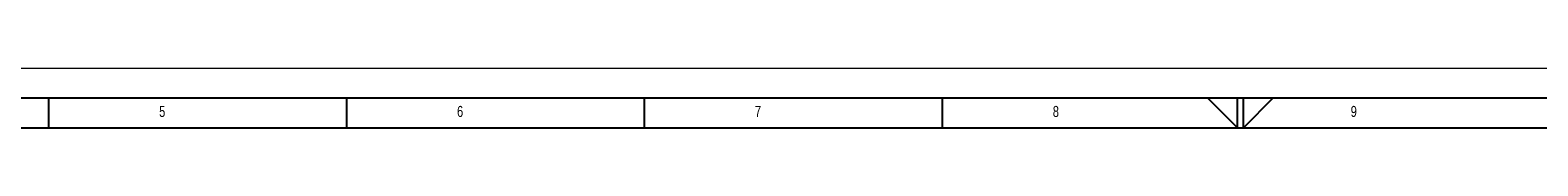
# Model space of a CAD drawing. Header units: millimetres. Extents: x 0 to 5046, y 0 to 3564.
# Tile 10 of 17: x 1334 to 2853, y 3504 to 3564. Entities that reach past the tile are written whole.
import ezdxf

# ---------------------------------------------------------------- set-up
doc = ezdxf.new("R2010")
doc.units = ezdxf.units.MM
doc.header["$LTSCALE"] = 6
doc.layers.add('FORMAT', color=7, linetype='Continuous')
doc.styles.add('SLDTEXTSTYLE0', font='TXT', dxfattribs={"width": 0.75})

msp = doc.modelspace()

# ---------------------------------------------------------------- linework, layer by layer
at = {"color": 7, "linetype": 'Continuous', "lineweight": 18}
msp.add_line((0.000025, 3564.00006), (5046.000025, 3564.00006), dxfattribs=at)
at = {"layer": 'FORMAT'}
for p, q in [((90.000025, 3534.00006), (5016.000025, 3534.00006)), ((1353, 3504.00006), (1353, 3534.00006)), ((1653, 3504.00006), (1653, 3534.00006)), ((1953, 3504.00006), (1953, 3534.00006)), ((2253, 3504.00006), (2253, 3534.00006)), ((2519.800858, 3534.00006), (2550, 3504.00006)), ((2550, 3504.00006), (2550, 3534.00006)), ((2556, 3504.00006), (2556, 3534.00006)), ((2586.059958, 3534.00006), (2556, 3504.00006)), ((120.000025, 3504.00006), (4986.000025, 3504.00006))]:
    msp.add_line(p, q, dxfattribs=at)

# ---------------------------------------------------------------- texts
at = {"layer": 'FORMAT', "char_height": 11.1125, "attachment_point": 1, "style": 'SLDTEXTSTYLE0'}
for s, insert in [('5', (1464.0625, 3526.008188)), ('6', (1764.0625, 3526.008188)), ('7', (2064.0625, 3526.008188)), ('8', (2364.0625, 3526.008188)), ('9', (2664.0625, 3526.008188))]:
    msp.add_mtext(s, dxfattribs=dict(at, insert=insert))

doc.saveas('drawing.dxf')
